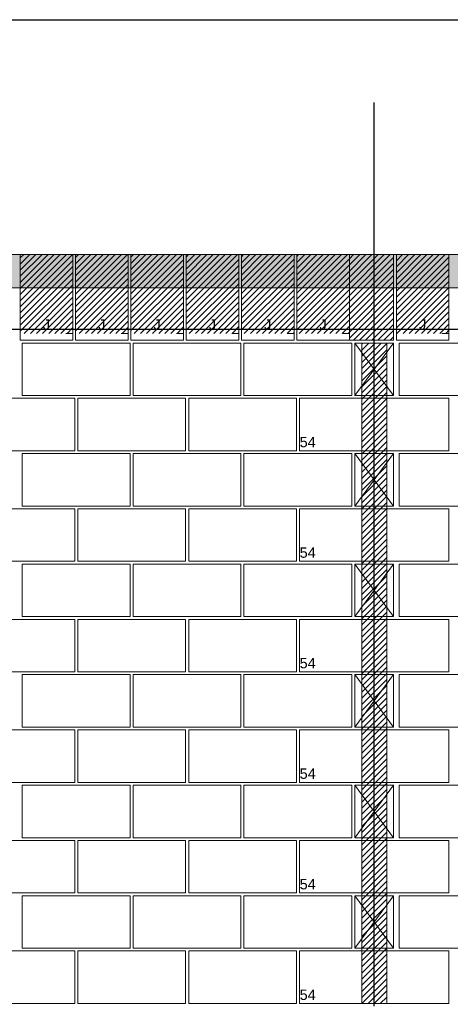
# Model space of a CAD drawing. Header units: millimetres. Extents: x 337 to 624, y -381 to -65.
# Tile 29 of 139: x 355.55 to 361.78, y -243.44 to -229.19. Entities that reach past the tile are written whole.
import ezdxf

# ---------------------------------------------------------------- set-up
doc = ezdxf.new("R2010")
doc.units = ezdxf.units.MM
doc.header["$MEASUREMENT"] = 0
doc.linetypes.add('DOT', pattern=[6.35, 0, -6.35])
for name, color, linetype, lineweight in [('Armadura', 7, 'Continuous', 30), ('PA-Ajustes', 8, 'Continuous', 5), ('PA-Graute', 8, 'Continuous', 0), ('PA-Lajes', 7, 'Continuous', 13), ('PE-Contrafiamento L', 1, 'Continuous', 13), ('PE-Contrafiamento T', 1, 'Continuous', 5), ('PE-Inteiro', 7, 'Continuous', 5), ('PE-Meio canaleta J alto', 5, 'Continuous', 5)]:
    doc.layers.add(name, color=color, linetype=linetype, lineweight=lineweight)
doc.styles.add('Arial', font='arial.ttf')
pattern_1 = [(50, (317.75744, -372.26082), (0.3586301, -0.03137607), [0.0375, -0.4125]), (355, (317.75744, -372.2608), (-0.0693757, 0.3760961), [0.03, -0.33]), (100.4514, (317.78733, -372.26343), (0.2892547, 0.3447198), [0.0318701, -0.3505711]), (46.1842, (317.75744, -372.1608), (0.5336205, -0.0827595), [0.05625, -0.61875]), (96.6356, (317.8019, -372.1677), (0.4673314, 0.487059), [0.0478051, -0.5258565]), (351.1842, (317.75744, -372.1608), (0.467331, 0.4870593), [0.045, -0.495]), (21, (317.80744, -372.18582), (0.2984535, -0.20130945), [0.0375, -0.4125]), (326, (317.80744, -372.1858), (0.1216577, 0.362575), [0.03, -0.33]), (71.4514, (317.8323, -372.2026), (0.4201113, 0.16126525), [0.0318701, -0.3505711]), (37.5, (317.75744, -372.26082), (0.00607993, 0.16644693), [0, -0.326, 0, -0.335, 0, -0.33125]), (7.5, (317.75744, -372.26082), (0.13153477, 0.19720586), [0, -0.191, 0, -0.3185, 0, -0.12625]), (327.5, (317.64594, -372.26082), (0.26691122, -0.01127744), [0, -0.125, 0, -0.39, 0, -0.5175]), (317.5, (317.59594, -372.26082), (0.2915931, 0.0500525), [0, -0.1625, 0, -0.259, 0, -0.3675])]
pattern_2 = [(45, (317.757445, -372.260816), (-0.044194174, 0.044194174), [])]

msp = doc.modelspace()

# ---------------------------------------------------------------- hatches: boundary and pattern name
at = {"layer": 'PA-Ajustes', "linetype": 'Continuous'}
h = msp.add_hatch(dxfattribs=at)
h.set_pattern_fill('ANSI31', color=8, scale=0.5, style=0)
h.set_pattern_definition(pattern_2)
h.paths.add_polyline_path([(360.3182, -232.588), (360.3182, -233.828), (360.9586, -233.828), (360.9586, -232.588)])
at = {"layer": 'PA-Graute', "linetype": 'Continuous'}
h = msp.add_hatch(dxfattribs=at)
h.set_pattern_fill('ANSI31', color=8, scale=0.5, style=0)
h.set_pattern_definition(pattern_2)
h.paths.add_polyline_path([(355.5582, -232.588), (356.3182, -232.588), (356.3182, -233.728), (355.5582, -233.728)])
h = msp.add_hatch(dxfattribs=at)
h.set_pattern_fill('ANSI31', color=8, scale=0.5, style=0)
h.set_pattern_definition(pattern_2)
h.paths.add_polyline_path([(356.3582, -232.588), (357.1182, -232.588), (357.1182, -233.728), (356.3582, -233.728)])
h = msp.add_hatch(dxfattribs=at)
h.set_pattern_fill('ANSI31', color=8, scale=0.5, style=0)
h.set_pattern_definition(pattern_2)
h.paths.add_polyline_path([(357.1582, -232.588), (357.9182, -232.588), (357.9182, -233.728), (357.1582, -233.728)])
h = msp.add_hatch(dxfattribs=at)
h.set_pattern_fill('ANSI31', color=8, scale=0.5, style=0)
h.set_pattern_definition(pattern_2)
h.paths.add_polyline_path([(357.9582, -232.588), (358.7182, -232.588), (358.7182, -233.728), (357.9582, -233.728)])
h = msp.add_hatch(dxfattribs=at)
h.set_pattern_fill('ANSI31', color=8, scale=0.5, style=0)
h.set_pattern_definition(pattern_2)
h.paths.add_polyline_path([(358.7582, -232.588), (359.5182, -232.588), (359.5182, -233.728), (358.7582, -233.728)])
h = msp.add_hatch(dxfattribs=at)
h.set_pattern_fill('ANSI31', color=8, scale=0.5, style=0)
h.set_pattern_definition(pattern_2)
h.paths.add_polyline_path([(359.5582, -232.588), (360.3182, -232.588), (360.3182, -233.728), (359.5582, -233.728)])
h = msp.add_hatch(dxfattribs=at)
h.set_pattern_fill('ANSI31', color=8, scale=0.5, style=0)
h.set_pattern_definition(pattern_2)
h.paths.add_polyline_path([(360.9986, -232.588), (361.7586, -232.588), (361.7586, -233.728), (360.9986, -233.728)])
h = msp.add_hatch(dxfattribs=at)
h.set_pattern_fill('ANSI31', color=8, scale=0.5, style=0)
h.set_pattern_definition(pattern_2)
h.paths.add_polyline_path([(360.4986, -233.868), (360.8586, -233.868), (360.8586, -243.428), (360.4986, -243.428)])
at = {"layer": 'PA-Lajes', "linetype": 'Continuous'}
h = msp.add_hatch(dxfattribs=at)
h.set_pattern_fill('AR-CONC', scale=0.05, style=0)
h.set_pattern_definition(pattern_1)
h.paths.add_polyline_path([(346.3582, -233.068), (360.6786, -233.068), (360.6786, -232.588), (346.3582, -232.588)])
h = msp.add_hatch(dxfattribs=at)
h.set_pattern_fill('AR-CONC', scale=0.05, style=0)
h.set_pattern_definition(pattern_1)
h.paths.add_polyline_path([(360.6786, -233.068), (372.5186, -233.068), (372.5186, -232.588), (360.6786, -232.588)])

# ---------------------------------------------------------------- linework, layer by layer
at = {"layer": 'Armadura'}
for p, q in [((346.4768, -229.188), (381.2125, -229.188)), ((346.3382, -233.668), (381.2586, -233.668))]:
    msp.add_line(p, q, dxfattribs=at)
msp.add_lwpolyline([(360.6786, -243.468), (360.6786, -230.388)], dxfattribs=at)
at = {"layer": 'PA-Ajustes', "linetype": 'Continuous'}
msp.add_lwpolyline([(360.3182, -232.588), (360.3182, -233.828), (360.9586, -233.828), (360.9586, -232.588)], close=True, dxfattribs=at)
at = {"layer": 'PA-Graute', "color": 8, "linetype": 'Continuous'}
msp.add_lwpolyline([(360.4986, -233.868), (360.8586, -233.868), (360.8586, -243.428), (360.4986, -243.428)], close=True, dxfattribs=at)
at = {"layer": 'PA-Lajes'}
for points in [[(346.3582, -233.068), (360.6786, -233.068), (360.6786, -232.588), (346.3582, -232.588)], [(360.6786, -233.068), (372.5186, -233.068), (372.5186, -232.588), (360.6786, -232.588)]]:
    msp.add_lwpolyline(points, close=True, dxfattribs=at)
at = {"layer": 'PE-Contrafiamento L', "linetype": 'Continuous'}
for p, q in [((360.3986, -233.868), (360.9586, -233.868)), ((360.3986, -234.628), (360.9586, -233.868)), ((360.9586, -233.868), (360.3986, -233.868)), ((360.3986, -233.868), (360.9586, -234.628)), ((360.3986, -234.628), (360.3986, -233.868)), ((360.9586, -233.868), (360.9586, -234.628)), ((360.9586, -234.628), (360.3986, -234.628)), ((360.9586, -234.628), (360.3986, -234.628)), ((360.3986, -235.468), (360.9586, -235.468)), ((360.3986, -236.228), (360.9586, -235.468)), ((360.9586, -235.468), (360.3986, -235.468)), ((360.3986, -235.468), (360.9586, -236.228)), ((360.3986, -236.228), (360.3986, -235.468)), ((360.9586, -235.468), (360.9586, -236.228)), ((360.9586, -236.228), (360.3986, -236.228)), ((360.9586, -236.228), (360.3986, -236.228)), ((360.3986, -237.068), (360.9586, -237.068)), ((360.3986, -237.828), (360.9586, -237.068)), ((360.9586, -237.068), (360.3986, -237.068)), ((360.3986, -237.068), (360.9586, -237.828)), ((360.3986, -237.828), (360.3986, -237.068)), ((360.9586, -237.068), (360.9586, -237.828)), ((360.9586, -237.828), (360.3986, -237.828)), ((360.9586, -237.828), (360.3986, -237.828)), ((360.3986, -238.668), (360.9586, -238.668)), ((360.3986, -239.428), (360.9586, -238.668)), ((360.9586, -238.668), (360.3986, -238.668)), ((360.3986, -238.668), (360.9586, -239.428)), ((360.3986, -239.428), (360.3986, -238.668)), ((360.9586, -238.668), (360.9586, -239.428)), ((360.9586, -239.428), (360.3986, -239.428)), ((360.9586, -239.428), (360.3986, -239.428)), ((360.3986, -240.268), (360.9586, -240.268)), ((360.3986, -241.028), (360.9586, -240.268)), ((360.9586, -240.268), (360.3986, -240.268)), ((360.3986, -240.268), (360.9586, -241.028)), ((360.3986, -241.028), (360.3986, -240.268)), ((360.9586, -240.268), (360.9586, -241.028)), ((360.9586, -241.028), (360.3986, -241.028)), ((360.9586, -241.028), (360.3986, -241.028)), ((360.3986, -241.868), (360.9586, -241.868)), ((360.3986, -242.628), (360.9586, -241.868)), ((360.9586, -241.868), (360.3986, -241.868)), ((360.3986, -241.868), (360.9586, -242.628)), ((360.3986, -242.628), (360.3986, -241.868)), ((360.9586, -241.868), (360.9586, -242.628)), ((360.9586, -242.628), (360.3986, -242.628)), ((360.9586, -242.628), (360.3986, -242.628))]:
    msp.add_line(p, q, dxfattribs=at)
at = {"layer": 'PE-Contrafiamento T', "linetype": 'Continuous'}
for p, q in [((359.5986, -234.668), (361.7586, -234.668)), ((359.5986, -235.428), (359.5986, -234.668)), ((361.7586, -234.668), (361.7586, -235.428)), ((361.7586, -235.428), (359.5986, -235.428)), ((359.5986, -236.268), (361.7586, -236.268)), ((359.5986, -237.028), (359.5986, -236.268)), ((361.7586, -236.268), (361.7586, -237.028)), ((361.7586, -237.028), (359.5986, -237.028)), ((359.5986, -237.868), (361.7586, -237.868)), ((359.5986, -238.628), (359.5986, -237.868)), ((361.7586, -237.868), (361.7586, -238.628)), ((361.7586, -238.628), (359.5986, -238.628)), ((359.5986, -239.468), (361.7586, -239.468)), ((359.5986, -240.228), (359.5986, -239.468)), ((361.7586, -239.468), (361.7586, -240.228)), ((361.7586, -240.228), (359.5986, -240.228)), ((359.5986, -241.068), (361.7586, -241.068)), ((359.5986, -241.828), (359.5986, -241.068)), ((361.7586, -241.068), (361.7586, -241.828)), ((361.7586, -241.828), (359.5986, -241.828)), ((359.5986, -242.668), (361.7586, -242.668)), ((359.5986, -243.428), (359.5986, -242.668)), ((361.7586, -242.668), (361.7586, -243.428)), ((361.7586, -243.428), (359.5986, -243.428))]:
    msp.add_line(p, q, dxfattribs=at)
at = {"layer": 'PE-Inteiro', "linetype": 'Continuous'}
for p, q in [((355.5852, -233.868), (357.1452, -233.868)), ((355.5852, -234.628), (355.5852, -233.868)), ((357.1452, -233.868), (357.1452, -234.628)), ((357.1897, -233.868), (358.7497, -233.868)), ((357.1897, -234.628), (357.1897, -233.868)), ((358.7497, -233.868), (358.7497, -234.628)), ((358.7942, -233.868), (360.3542, -233.868)), ((358.7942, -234.628), (358.7942, -233.868)), ((360.3542, -233.868), (360.3542, -234.628)), ((361.0386, -233.868), (362.5986, -233.868)), ((361.0386, -234.628), (361.0386, -233.868)), ((354.7852, -234.668), (356.3452, -234.668)), ((357.1452, -234.628), (355.5852, -234.628)), ((356.3452, -234.668), (356.3452, -235.428)), ((356.3897, -234.668), (357.9497, -234.668)), ((356.3897, -235.428), (356.3897, -234.668)), ((358.7497, -234.628), (357.1897, -234.628)), ((357.9497, -234.668), (357.9497, -235.428)), ((357.9942, -234.668), (359.5542, -234.668)), ((357.9942, -235.428), (357.9942, -234.668)), ((360.3542, -234.628), (358.7942, -234.628)), ((359.5542, -234.668), (359.5542, -235.428)), ((362.5986, -234.628), (361.0386, -234.628)), ((356.3452, -235.428), (354.7852, -235.428)), ((357.9497, -235.428), (356.3897, -235.428)), ((359.5542, -235.428), (357.9942, -235.428)), ((355.5852, -235.468), (357.1452, -235.468)), ((355.5852, -236.228), (355.5852, -235.468)), ((357.1452, -235.468), (357.1452, -236.228)), ((357.1897, -235.468), (358.7497, -235.468)), ((357.1897, -236.228), (357.1897, -235.468)), ((358.7497, -235.468), (358.7497, -236.228)), ((358.7942, -235.468), (360.3542, -235.468)), ((358.7942, -236.228), (358.7942, -235.468)), ((360.3542, -235.468), (360.3542, -236.228)), ((361.0386, -235.468), (362.5986, -235.468)), ((361.0386, -236.228), (361.0386, -235.468)), ((354.7852, -236.268), (356.3452, -236.268)), ((357.1452, -236.228), (355.5852, -236.228)), ((356.3452, -236.268), (356.3452, -237.028)), ((356.3897, -236.268), (357.9497, -236.268)), ((356.3897, -237.028), (356.3897, -236.268)), ((358.7497, -236.228), (357.1897, -236.228)), ((357.9497, -236.268), (357.9497, -237.028)), ((357.9942, -236.268), (359.5542, -236.268)), ((357.9942, -237.028), (357.9942, -236.268)), ((360.3542, -236.228), (358.7942, -236.228)), ((359.5542, -236.268), (359.5542, -237.028)), ((362.5986, -236.228), (361.0386, -236.228)), ((356.3452, -237.028), (354.7852, -237.028)), ((355.5852, -237.068), (357.1452, -237.068)), ((355.5852, -237.828), (355.5852, -237.068)), ((357.9497, -237.028), (356.3897, -237.028)), ((357.1452, -237.068), (357.1452, -237.828)), ((357.1897, -237.068), (358.7497, -237.068)), ((357.1897, -237.828), (357.1897, -237.068)), ((359.5542, -237.028), (357.9942, -237.028)), ((358.7497, -237.068), (358.7497, -237.828)), ((358.7942, -237.068), (360.3542, -237.068)), ((358.7942, -237.828), (358.7942, -237.068)), ((360.3542, -237.068), (360.3542, -237.828)), ((361.0386, -237.068), (362.5986, -237.068)), ((361.0386, -237.828), (361.0386, -237.068)), ((357.1452, -237.828), (355.5852, -237.828)), ((358.7497, -237.828), (357.1897, -237.828)), ((360.3542, -237.828), (358.7942, -237.828)), ((362.5986, -237.828), (361.0386, -237.828)), ((354.7852, -237.868), (356.3452, -237.868)), ((356.3452, -237.868), (356.3452, -238.628)), ((356.3897, -237.868), (357.9497, -237.868)), ((356.3897, -238.628), (356.3897, -237.868)), ((357.9497, -237.868), (357.9497, -238.628)), ((357.9942, -237.868), (359.5542, -237.868)), ((357.9942, -238.628), (357.9942, -237.868)), ((359.5542, -237.868), (359.5542, -238.628)), ((356.3452, -238.628), (354.7852, -238.628)), ((355.5852, -238.668), (357.1452, -238.668)), ((355.5852, -239.428), (355.5852, -238.668)), ((357.9497, -238.628), (356.3897, -238.628)), ((357.1452, -238.668), (357.1452, -239.428)), ((357.1897, -238.668), (358.7497, -238.668)), ((357.1897, -239.428), (357.1897, -238.668)), ((359.5542, -238.628), (357.9942, -238.628)), ((358.7497, -238.668), (358.7497, -239.428)), ((358.7942, -238.668), (360.3542, -238.668)), ((358.7942, -239.428), (358.7942, -238.668)), ((360.3542, -238.668), (360.3542, -239.428)), ((361.0386, -238.668), (362.5986, -238.668)), ((361.0386, -239.428), (361.0386, -238.668)), ((357.1452, -239.428), (355.5852, -239.428)), ((358.7497, -239.428), (357.1897, -239.428)), ((360.3542, -239.428), (358.7942, -239.428)), ((362.5986, -239.428), (361.0386, -239.428)), ((354.7852, -239.468), (356.3452, -239.468)), ((356.3452, -239.468), (356.3452, -240.228)), ((356.3897, -239.468), (357.9497, -239.468)), ((356.3897, -240.228), (356.3897, -239.468)), ((357.9497, -239.468), (357.9497, -240.228)), ((357.9942, -239.468), (359.5542, -239.468)), ((357.9942, -240.228), (357.9942, -239.468)), ((359.5542, -239.468), (359.5542, -240.228)), ((356.3452, -240.228), (354.7852, -240.228)), ((355.5852, -240.268), (357.1452, -240.268)), ((355.5852, -241.028), (355.5852, -240.268)), ((357.9497, -240.228), (356.3897, -240.228)), ((357.1452, -240.268), (357.1452, -241.028)), ((357.1897, -240.268), (358.7497, -240.268)), ((357.1897, -241.028), (357.1897, -240.268)), ((359.5542, -240.228), (357.9942, -240.228)), ((358.7497, -240.268), (358.7497, -241.028)), ((358.7942, -240.268), (360.3542, -240.268)), ((358.7942, -241.028), (358.7942, -240.268)), ((360.3542, -240.268), (360.3542, -241.028)), ((361.0386, -240.268), (362.5986, -240.268)), ((361.0386, -241.028), (361.0386, -240.268)), ((354.7852, -241.068), (356.3452, -241.068)), ((357.1452, -241.028), (355.5852, -241.028)), ((356.3452, -241.068), (356.3452, -241.828)), ((356.3897, -241.068), (357.9497, -241.068)), ((356.3897, -241.828), (356.3897, -241.068)), ((358.7497, -241.028), (357.1897, -241.028)), ((357.9497, -241.068), (357.9497, -241.828)), ((357.9942, -241.068), (359.5542, -241.068)), ((357.9942, -241.828), (357.9942, -241.068)), ((360.3542, -241.028), (358.7942, -241.028)), ((359.5542, -241.068), (359.5542, -241.828)), ((362.5986, -241.028), (361.0386, -241.028)), ((356.3452, -241.828), (354.7852, -241.828)), ((357.9497, -241.828), (356.3897, -241.828)), ((359.5542, -241.828), (357.9942, -241.828)), ((355.5852, -241.868), (357.1452, -241.868)), ((355.5852, -242.628), (355.5852, -241.868)), ((357.1452, -241.868), (357.1452, -242.628)), ((357.1897, -241.868), (358.7497, -241.868)), ((357.1897, -242.628), (357.1897, -241.868)), ((358.7497, -241.868), (358.7497, -242.628)), ((358.7942, -241.868), (360.3542, -241.868)), ((358.7942, -242.628), (358.7942, -241.868)), ((360.3542, -241.868), (360.3542, -242.628)), ((361.0386, -241.868), (362.5986, -241.868)), ((361.0386, -242.628), (361.0386, -241.868)), ((354.7852, -242.668), (356.3452, -242.668)), ((357.1452, -242.628), (355.5852, -242.628)), ((356.3452, -242.668), (356.3452, -243.428)), ((356.3897, -242.668), (357.9497, -242.668)), ((356.3897, -243.428), (356.3897, -242.668)), ((358.7497, -242.628), (357.1897, -242.628)), ((357.9497, -242.668), (357.9497, -243.428)), ((357.9942, -242.668), (359.5542, -242.668)), ((357.9942, -243.428), (357.9942, -242.668)), ((360.3542, -242.628), (358.7942, -242.628)), ((359.5542, -242.668), (359.5542, -243.428)), ((362.5986, -242.628), (361.0386, -242.628)), ((356.3452, -243.428), (354.7852, -243.428)), ((357.9497, -243.428), (356.3897, -243.428)), ((359.5542, -243.428), (357.9942, -243.428))]:
    msp.add_line(p, q, dxfattribs=at)
at = {"layer": 'PE-Meio canaleta J alto', "linetype": 'Continuous'}
for p, q in [((355.5582, -232.588), (356.3182, -232.588)), ((355.5582, -233.828), (355.5582, -232.588)), ((356.3182, -232.588), (356.3182, -233.828)), ((356.3582, -232.588), (357.1182, -232.588)), ((356.3582, -233.828), (356.3582, -232.588)), ((357.1182, -232.588), (357.1182, -233.828)), ((357.1582, -232.588), (357.9182, -232.588)), ((357.1582, -233.828), (357.1582, -232.588)), ((357.9182, -232.588), (357.9182, -233.828)), ((357.9582, -232.588), (358.7182, -232.588)), ((357.9582, -233.828), (357.9582, -232.588)), ((358.7182, -232.588), (358.7182, -233.828)), ((358.7582, -232.588), (359.5182, -232.588)), ((358.7582, -233.828), (358.7582, -232.588)), ((359.5182, -232.588), (359.5182, -233.828)), ((359.5582, -232.588), (360.3182, -232.588)), ((359.5582, -233.828), (359.5582, -232.588)), ((360.3182, -232.588), (360.3182, -233.828)), ((360.9986, -232.588), (361.7586, -232.588)), ((360.9986, -233.828), (360.9986, -232.588)), ((361.7586, -232.588), (361.7586, -233.828)), ((356.3182, -233.828), (355.5582, -233.828)), ((357.1182, -233.828), (356.3582, -233.828)), ((357.9182, -233.828), (357.1582, -233.828)), ((358.7182, -233.828), (357.9582, -233.828)), ((359.5182, -233.828), (358.7582, -233.828)), ((360.3182, -233.828), (359.5582, -233.828)), ((361.7586, -233.828), (360.9986, -233.828))]:
    msp.add_line(p, q, dxfattribs=at)
at = {"layer": 'PE-Meio canaleta J alto', "color": 5, "linetype": 'DOT', "lineweight": 5}
for p, q in [((355.5582, -232.588), (356.3182, -232.588)), ((355.5582, -233.728), (355.5582, -232.588)), ((356.3182, -232.588), (356.3182, -233.728)), ((356.3582, -232.588), (357.1182, -232.588)), ((356.3582, -233.728), (356.3582, -232.588)), ((357.1182, -232.588), (357.1182, -233.728)), ((357.1582, -232.588), (357.9182, -232.588)), ((357.1582, -233.728), (357.1582, -232.588)), ((357.9182, -232.588), (357.9182, -233.728)), ((357.9582, -232.588), (358.7182, -232.588)), ((357.9582, -233.728), (357.9582, -232.588)), ((358.7182, -232.588), (358.7182, -233.728)), ((358.7582, -232.588), (359.5182, -232.588)), ((358.7582, -233.728), (358.7582, -232.588)), ((359.5182, -232.588), (359.5182, -233.728)), ((359.5582, -232.588), (360.3182, -232.588)), ((359.5582, -233.728), (359.5582, -232.588)), ((360.3182, -232.588), (360.3182, -233.728)), ((360.9986, -232.588), (361.7586, -232.588)), ((360.9986, -233.728), (360.9986, -232.588)), ((361.7586, -232.588), (361.7586, -233.728)), ((356.3182, -233.728), (355.5582, -233.728)), ((357.1182, -233.728), (356.3582, -233.728)), ((357.9182, -233.728), (357.1582, -233.728)), ((358.7182, -233.728), (357.9582, -233.728)), ((359.5182, -233.728), (358.7582, -233.728)), ((360.3182, -233.728), (359.5582, -233.728)), ((361.7586, -233.728), (360.9986, -233.728))]:
    msp.add_line(p, q, dxfattribs=at)
at = {"layer": 'PE-Meio canaleta J alto', "linetype": 'Continuous', "lineweight": 5}
for p, q in [((356.3182, -233.068), (355.5582, -233.068)), ((357.1182, -233.068), (356.3582, -233.068)), ((357.9182, -233.068), (357.1582, -233.068)), ((358.7182, -233.068), (357.9582, -233.068)), ((359.5182, -233.068), (358.7582, -233.068)), ((360.3182, -233.068), (359.5582, -233.068)), ((361.7586, -233.068), (360.9986, -233.068))]:
    msp.add_line(p, q, dxfattribs=at)

# ---------------------------------------------------------------- texts
at = {"layer": 'PE-Contrafiamento T', "char_height": 0.15, "width": 0.467606, "attachment_point": 7, "line_spacing_factor": 0.9, "style": 'Arial'}
for insert in [(359.599, -235.3785), (359.599, -236.9785), (359.599, -238.5785), (359.599, -240.1785), (359.599, -241.7785), (359.599, -243.3785)]:
    msp.add_mtext('54', dxfattribs=dict(at, insert=insert))
at = {"layer": 'PE-Meio canaleta J alto', "char_height": 0.15, "width": 0.21128, "attachment_point": 8, "line_spacing_factor": 0.9, "style": 'Arial'}
for insert in [(355.9382, -233.6785), (356.7382, -233.6785), (357.5382, -233.6785), (358.3382, -233.6785), (359.1382, -233.6785), (359.9382, -233.6785), (361.3786, -233.6785)]:
    msp.add_mtext('J', dxfattribs=dict(at, insert=insert))

doc.saveas('drawing.dxf')
